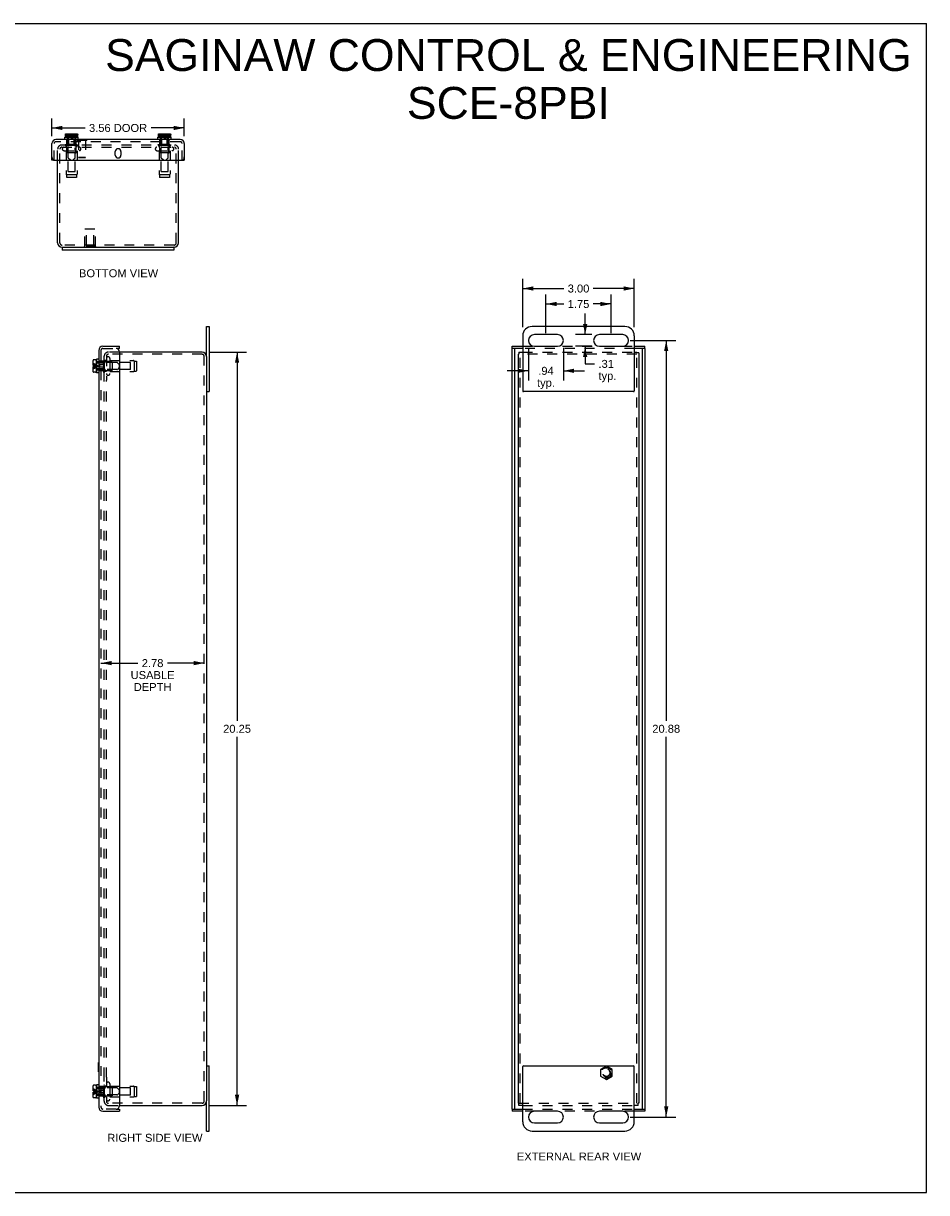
# Model space of a CAD drawing. Header units: inches. Extents: x 0 to 48.6, y 0 to 31.4.
# Tile 3 of 3: x 24.3 to 48.6, y 0 to 31.4. Entities that reach past the tile are written whole.
import ezdxf

# ---------------------------------------------------------------- set-up
doc = ezdxf.new("R2010")
doc.units = ezdxf.units.IN
doc.header["$LTSCALE"] = 2.671429
doc.header["$MEASUREMENT"] = 0
doc.linetypes.add('HIDDEN', pattern=[0.2, 0.1, -0.1])
doc.layers.get('0').update_dxf_attribs({"linetype": 'CONTINUOUS'})
for name, color, linetype in [('DEFAULT_2', 8, 'HIDDEN'), ('DIMENSIONS', 7, 'CONTINUOUS'), ('DOOR_ASSEMBLY', 7, 'CONTINUOUS')]:
    doc.layers.add(name, color=color, linetype=linetype)
doc.styles.get("Standard").update_dxf_attribs({"font": 'arial.ttf'})
doc.dimstyles.new('DIMSTYLE_2', dxfattribs={"dimtxt": 0.214286, "dimasz": 0.285714, "dimexe": 0.09, "dimexo": 0.07, "dimgap": 0.0375, "dimtad": 0, "dimtih": 1, "dimtoh": 1, "dimzin": 4, "dimdsep": 46, "dimtxsty": 'Standard', "dimblk": '_FILLED', "dimblk1": '_FILLED', "dimblk2": '_FILLED', "dimcen": 0.09, "dimazin": 1, "dimtfac": 1, "dimtdec": 3, "dimtofl": 0, "dimtmove": 0, "dimatfit": 3, "dimldrblk": '_FILLED', "dimfxl": 0, "dimtolj": 1, "dimtzin": 4, "dimarcsym": 0})

# ---------------------------------------------------------------- blocks, each defined once
blk = doc.blocks.new('_FILLED')
at = {"color": 0, "linetype": 'ByBlock'}
blk.add_solid([(0, 0), (-1, 0.2), (-1, -0.2)], dxfattribs=at)
blk = doc.blocks.new('*D3')
at = {"layer": 'DIMENSIONS', "color": 2, "linetype": 'Continuous'}
for p, q in [((25.051, 28.396), (25.051, 28.875)), ((25.051, 28.618), (25.944, 28.618)), ((28.613, 28.618), (27.72, 28.618)), ((28.613, 28.396), (28.613, 28.875))]:
    blk.add_line(p, q, dxfattribs=at)
at = {"layer": 'DIMENSIONS', "color": 2, "linetype": 'Continuous', "xscale": 0.2857142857, "yscale": 0.2857142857, "zscale": 0.2857142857, "rotation": 180}
blk.add_blockref('_FILLED', (25.051, 28.618), dxfattribs=at)
at = {"layer": 'DIMENSIONS', "color": 2, "linetype": 'Continuous', "xscale": 0.2857142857, "yscale": 0.2857142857, "zscale": 0.2857142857}
blk.add_blockref('_FILLED', (28.613, 28.618), dxfattribs=at)
at = {"layer": 'DIMENSIONS', "color": 2, "linetype": 'Continuous', "insert": (26.832, 28.725), "char_height": 0.2143, "width": 1.56213, "attachment_point": 2, "line_spacing_factor": 0.9}
blk.add_mtext('3.56 DOOR', dxfattribs=at)
blk = doc.blocks.new('*D4')
at = {"layer": 'DIMENSIONS', "color": 2, "linetype": 'Continuous'}
for p, q in [((37.712, 23.262), (37.712, 24.559)), ((40.712, 23.262), (40.712, 24.559)), ((37.712, 24.302), (38.813, 24.302)), ((40.712, 24.302), (39.61, 24.302))]:
    blk.add_line(p, q, dxfattribs=at)
at = {"layer": 'DIMENSIONS', "color": 2, "linetype": 'Continuous', "xscale": 0.2857142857, "yscale": 0.2857142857, "zscale": 0.2857142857, "rotation": 180}
blk.add_blockref('_FILLED', (37.712, 24.302), dxfattribs=at)
at = {"layer": 'DIMENSIONS', "color": 2, "linetype": 'Continuous', "xscale": 0.2857142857, "yscale": 0.2857142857, "zscale": 0.2857142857}
blk.add_blockref('_FILLED', (40.712, 24.302), dxfattribs=at)
at = {"layer": 'DIMENSIONS', "color": 2, "linetype": 'Continuous', "insert": (39.212, 24.409), "char_height": 0.2143, "width": 0.58232, "attachment_point": 2, "line_spacing_factor": 0.9}
blk.add_mtext('3.00', dxfattribs=at)
blk = doc.blocks.new('*D5')
at = {"layer": 'DIMENSIONS', "color": 2, "linetype": 'Continuous'}
for p, q in [((37.868, 22.706), (37.868, 21.833)), ((38.805, 22.706), (38.805, 21.833)), ((37.868, 22.09), (37.296, 22.09)), ((38.805, 22.09), (39.377, 22.09))]:
    blk.add_line(p, q, dxfattribs=at)
at = {"layer": 'DIMENSIONS', "color": 2, "linetype": 'Continuous', "xscale": 0.2857142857, "yscale": 0.2857142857, "zscale": 0.2857142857}
blk.add_blockref('_FILLED', (37.868, 22.09), dxfattribs=at)
at = {"layer": 'DIMENSIONS', "color": 2, "linetype": 'Continuous', "xscale": 0.2857142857, "yscale": 0.2857142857, "zscale": 0.2857142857, "rotation": 180}
blk.add_blockref('_FILLED', (38.805, 22.09), dxfattribs=at)
at = {"layer": 'DIMENSIONS', "color": 2, "linetype": 'Continuous', "insert": (38.337, 22.197), "char_height": 0.2143, "width": 0.48194, "attachment_point": 2, "line_spacing_factor": 0.9}
blk.add_mtext('.94\\Ptyp.', dxfattribs=at)
blk = doc.blocks.new('*D6')
at = {"layer": 'DIMENSIONS', "color": 2, "linetype": 'Continuous'}
for p, q in [((39.391, 23.062), (39.391, 23.633)), ((39.574, 23.062), (39.134, 23.062)), ((39.574, 22.75), (39.134, 22.75)), ((39.391, 22.75), (39.391, 22.276)), ((39.391, 22.276), (39.641, 22.276))]:
    blk.add_line(p, q, dxfattribs=at)
at = {"layer": 'DIMENSIONS', "color": 2, "linetype": 'Continuous', "xscale": 0.2857142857, "yscale": 0.2857142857, "zscale": 0.2857142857}
for p, rotation in [((39.391, 23.062), 270), ((39.391, 22.75), 90)]:
    blk.add_blockref('_FILLED', p, dxfattribs=dict(at, rotation=rotation))
at = {"layer": 'DIMENSIONS', "color": 2, "linetype": 'Continuous', "insert": (39.748, 22.383), "char_height": 0.2143, "width": 0.48194, "attachment_point": 1, "line_spacing_factor": 0.9}
blk.add_mtext('.31\\Ptyp.', dxfattribs=at)
blk = doc.blocks.new('*D7')
at = {"layer": 'DIMENSIONS', "color": 2, "linetype": 'Continuous'}
for p, q in [((29.289, 22.593), (30.288, 22.593)), ((30.031, 22.593), (30.031, 12.683)), ((30.031, 2.343), (30.031, 12.254)), ((29.289, 2.343), (30.288, 2.343))]:
    blk.add_line(p, q, dxfattribs=at)
at = {"layer": 'DIMENSIONS', "color": 2, "linetype": 'Continuous', "xscale": 0.2857142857, "yscale": 0.2857142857, "zscale": 0.2857142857}
for p, rotation in [((30.031, 22.593), 90), ((30.031, 2.343), 270)]:
    blk.add_blockref('_FILLED', p, dxfattribs=dict(at, rotation=rotation))
at = {"layer": 'DIMENSIONS', "color": 2, "linetype": 'Continuous', "insert": (30.031, 12.575), "char_height": 0.2143, "width": 0.74881, "attachment_point": 2, "line_spacing_factor": 0.9}
blk.add_mtext('20.25', dxfattribs=at)
blk = doc.blocks.new('*D8')
at = {"layer": 'DIMENSIONS', "color": 2, "linetype": 'Continuous'}
for p, q in [((26.371, 14.233), (27.361, 14.233)), ((29.149, 14.233), (28.158, 14.233))]:
    blk.add_line(p, q, dxfattribs=at)
at = {"layer": 'DIMENSIONS', "color": 2, "linetype": 'Continuous', "xscale": 0.2857142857, "yscale": 0.2857142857, "zscale": 0.2857142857, "rotation": 180}
blk.add_blockref('_FILLED', (26.371, 14.233), dxfattribs=at)
at = {"layer": 'DIMENSIONS', "color": 2, "linetype": 'Continuous', "xscale": 0.2857142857, "yscale": 0.2857142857, "zscale": 0.2857142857}
blk.add_blockref('_FILLED', (29.149, 14.233), dxfattribs=at)
at = {"layer": 'DIMENSIONS', "color": 2, "linetype": 'Continuous', "insert": (27.76, 14.34), "char_height": 0.2143, "width": 1.17897, "attachment_point": 2, "line_spacing_factor": 0.9}
blk.add_mtext('2.78\\PUSABLE\\PDEPTH', dxfattribs=at)
blk = doc.blocks.new('*D10')
at = {"layer": 'DIMENSIONS', "color": 2, "linetype": 'Continuous'}
for p, q in [((40.599, 22.906), (41.827, 22.906)), ((41.57, 22.906), (41.57, 12.683)), ((41.57, 2.031), (41.57, 12.254)), ((40.599, 2.031), (41.827, 2.031))]:
    blk.add_line(p, q, dxfattribs=at)
at = {"layer": 'DIMENSIONS', "color": 2, "linetype": 'Continuous', "xscale": 0.2857142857, "yscale": 0.2857142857, "zscale": 0.2857142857}
for p, rotation in [((41.57, 22.906), 90), ((41.57, 2.031), 270)]:
    blk.add_blockref('_FILLED', p, dxfattribs=dict(at, rotation=rotation))
at = {"layer": 'DIMENSIONS', "color": 2, "linetype": 'Continuous', "insert": (41.57, 12.575), "char_height": 0.2143, "width": 0.74881, "attachment_point": 2, "line_spacing_factor": 0.9}
blk.add_mtext('20.88', dxfattribs=at)
blk = doc.blocks.new('*D11')
at = {"layer": 'DIMENSIONS', "color": 2, "linetype": 'Continuous'}
for p, q in [((38.337, 23.106), (38.337, 24.143)), ((38.337, 23.886), (38.813, 23.886)), ((40.087, 23.886), (39.61, 23.886)), ((40.087, 23.106), (40.087, 24.143))]:
    blk.add_line(p, q, dxfattribs=at)
at = {"layer": 'DIMENSIONS', "color": 2, "linetype": 'Continuous', "xscale": 0.2857142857, "yscale": 0.2857142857, "zscale": 0.2857142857, "rotation": 180}
blk.add_blockref('_FILLED', (38.337, 23.886), dxfattribs=at)
at = {"layer": 'DIMENSIONS', "color": 2, "linetype": 'Continuous', "xscale": 0.2857142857, "yscale": 0.2857142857, "zscale": 0.2857142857}
blk.add_blockref('_FILLED', (40.087, 23.886), dxfattribs=at)
at = {"layer": 'DIMENSIONS', "color": 2, "linetype": 'Continuous', "insert": (39.212, 23.993), "char_height": 0.2143, "width": 0.58232, "attachment_point": 2, "line_spacing_factor": 0.9}
blk.add_mtext('1.75', dxfattribs=at)

msp = doc.modelspace()

# ---------------------------------------------------------------- linework, layer by layer
at = {"color": 7, "linetype": 'Continuous'}
for p, q in [((0, 31.4286), (48.5714, 31.4286)), ((48.5714, 0), (48.5714, 31.4286)), ((25.3321, 25.4096), (25.3321, 25.3346)), ((25.3321, 25.4096), (28.3321, 25.4096)), ((28.3321, 25.4096), (28.3321, 25.3346)), ((29.2086, 22.4733), (29.2086, 23.2808)), ((29.2086, 23.2808), (29.2836, 23.2808)), ((37.5866, 22.5333), (37.6086, 22.5333)), ((37.6086, 22.5933), (37.6086, 22.5333)), ((40.7766, 22.5933), (40.7766, 22.5713)), ((40.8366, 22.5713), (40.7766, 22.5713)), ((29.2086, 21.5308), (29.2836, 21.5308)), ((29.2086, 3.4058), (29.2836, 3.4058)), ((29.2086, 1.6558), (29.2086, 2.4633)), ((37.5866, 2.4033), (37.6086, 2.4033)), ((37.6086, 2.3433), (37.6086, 2.4033)), ((40.8366, 2.4033), (40.8146, 2.4033)), ((40.8146, 2.3433), (40.8146, 2.4033)), ((29.2086, 1.6558), (29.2836, 1.6558)), ((0, 0), (48.5714, 0))]:
    msp.add_line(p, q, dxfattribs=at)
at = {"color": 3, "linetype": 'Continuous'}
for p, q in [((25.2071, 25.5296), (25.2071, 27.7476)), ((28.4571, 25.5296), (28.4571, 27.7476)), ((25.3321, 25.4096), (25.3271, 25.4096)), ((28.3321, 25.3346), (25.3321, 25.3346)), ((28.3371, 25.4096), (28.3321, 25.4096)), ((29.2836, 23.2808), (29.2836, 21.5308)), ((40.4616, 23.2808), (37.9616, 23.2808)), ((37.7116, 23.0308), (37.7116, 21.5508)), ((38.6491, 23.062), (38.0241, 23.062)), ((40.3991, 23.062), (39.7741, 23.062)), ((40.7116, 23.0308), (40.7116, 21.5508)), ((38.0241, 22.7495), (38.6491, 22.7495)), ((39.7741, 22.7495), (40.3991, 22.7495)), ((29.0886, 22.5933), (26.8706, 22.5933)), ((29.2086, 22.4733), (29.2086, 2.4633)), ((37.5866, 22.5333), (37.5866, 2.4033)), ((37.6086, 22.5933), (37.7116, 22.5933)), ((40.7116, 22.5933), (40.7766, 22.5933)), ((40.8366, 22.5713), (40.8366, 2.4033)), ((40.6916, 21.5308), (37.7316, 21.5308)), ((29.2836, 1.6558), (29.2836, 3.4058)), ((37.7116, 1.9058), (37.7116, 3.3858)), ((37.7316, 3.4058), (40.6916, 3.4058)), ((40.7116, 1.9058), (40.7116, 3.3858)), ((26.8706, 2.3433), (29.0886, 2.3433)), ((37.7116, 2.3433), (37.6086, 2.3433)), ((40.8146, 2.3433), (40.7116, 2.3433)), ((38.6491, 2.187), (38.0241, 2.187)), ((40.3991, 2.187), (39.7741, 2.187)), ((37.9616, 1.6558), (40.4616, 1.6558)), ((38.0241, 1.8745), (38.6491, 1.8745)), ((39.7741, 1.8745), (40.3991, 1.8745))]:
    msp.add_line(p, q, dxfattribs=at)
for centre, radius, start, end in [((25.3271, 25.5296), 0.12, 180, 270), ((28.3371, 25.5296), 0.12, 270, 360), ((37.9616, 23.0308), 0.25, 90, 180), ((40.4616, 23.0308), 0.25, 0, 90), ((38.0241, 22.9058), 0.1562, 90, 270), ((38.6491, 22.9058), 0.1562, 270, 90), ((39.7741, 22.9058), 0.1562, 90, 270), ((40.3991, 22.9058), 0.1562, 270, 90), ((29.0886, 22.4733), 0.12, 0, 90), ((37.7316, 21.5508), 0.02, 180, 270), ((40.6916, 21.5508), 0.02, 270, 360), ((37.7316, 3.3858), 0.02, 90, 180), ((40.6916, 3.3858), 0.02, 0, 90), ((29.0886, 2.4633), 0.12, 270, 360), ((37.9616, 1.9058), 0.25, 180, 270), ((38.0241, 2.0308), 0.1562, 90, 270), ((38.6491, 2.0308), 0.1562, 270, 90), ((39.7741, 2.0308), 0.1562, 90, 270), ((40.3991, 2.0308), 0.1562, 270, 90), ((40.4616, 1.9058), 0.25, 270, 360)]:
    msp.add_arc(centre, radius, start, end, dxfattribs=at)
at = {"layer": 'DEFAULT_2', "color": 8, "linetype": 'HIDDEN'}
for p, q in [((25.2071, 27.7476), (25.2071, 28.0446)), ((25.2671, 25.5296), (25.2671, 28.0446)), ((25.3191, 28.1596), (28.3451, 28.1596)), ((25.3191, 28.0996), (28.3451, 28.0996)), ((25.3783, 28.0071), (25.7858, 28.0071)), ((25.4121, 28.1516), (25.4121, 28.1696)), ((25.4121, 28.1696), (25.7521, 28.1696)), ((25.4121, 28.1516), (25.7521, 28.1516)), ((25.4361, 28.0996), (25.4361, 28.1416)), ((25.4361, 28.0071), (25.4361, 27.374)), ((25.4571, 27.9596), (25.4571, 28.1696)), ((25.7071, 27.9596), (25.7071, 28.1696)), ((25.7281, 28.0996), (25.7281, 28.1416)), ((25.7281, 28.0071), (25.7281, 27.374)), ((25.7521, 28.1516), (25.7521, 28.1696)), ((27.8783, 28.0071), (28.2858, 28.0071)), ((27.9121, 28.1516), (27.9121, 28.1696)), ((27.9121, 28.1696), (28.2521, 28.1696)), ((27.9121, 28.1516), (28.2521, 28.1516)), ((27.9361, 28.0996), (27.9361, 28.1416)), ((27.9361, 28.0071), (27.9361, 27.374)), ((27.9571, 27.9596), (27.9571, 28.1696)), ((28.2071, 27.9596), (28.2071, 28.1696)), ((28.2281, 28.0996), (28.2281, 28.1416)), ((28.2281, 28.0071), (28.2281, 27.374)), ((28.2521, 28.1516), (28.2521, 28.1696)), ((28.3971, 25.5296), (28.3971, 28.0446)), ((28.4571, 27.7476), (28.4571, 28.0446)), ((25.6971, 27.9496), (25.4671, 27.9496)), ((25.4871, 27.4496), (25.4871, 27.9496)), ((25.6771, 27.4496), (25.6771, 27.9496)), ((28.1971, 27.9496), (27.9671, 27.9496)), ((27.9871, 27.4496), (27.9871, 27.9496)), ((28.1771, 27.4496), (28.1771, 27.9496)), ((25.4471, 27.3561), (25.4471, 27.2871)), ((25.7171, 27.3561), (25.4471, 27.3561)), ((25.4871, 27.4496), (25.6771, 27.4496)), ((25.7171, 27.3561), (25.7171, 27.2871)), ((28.2171, 27.3561), (27.9471, 27.3561)), ((27.9471, 27.3561), (27.9471, 27.2871)), ((27.9871, 27.4496), (28.1771, 27.4496)), ((28.2171, 27.3561), (28.2171, 27.2871)), ((25.7171, 27.2871), (25.4471, 27.2871)), ((28.2171, 27.2871), (27.9471, 27.2871)), ((25.9421, 25.9092), (26.2221, 25.9092)), ((25.9421, 25.4302), (25.9421, 25.9092)), ((25.9871, 25.8992), (25.9771, 25.9092)), ((26.1771, 25.8992), (25.9871, 25.8992)), ((25.9871, 25.4717), (25.9871, 25.8992)), ((26.1771, 25.8992), (26.1871, 25.9092)), ((26.1771, 25.4717), (26.1771, 25.8992)), ((26.2221, 25.4302), (26.2221, 25.9092)), ((28.3371, 25.4696), (25.3271, 25.4696)), ((25.9871, 25.4717), (26.1771, 25.4717)), ((26.2381, 25.4302), (25.9261, 25.4302)), ((25.9261, 25.4092), (25.9261, 25.4302)), ((26.2381, 25.4092), (25.9261, 25.4092)), ((26.0821, 25.4092), (26.0821, 25.4302)), ((26.2381, 25.4092), (26.2381, 25.4302)), ((26.4486, 22.0483), (26.4486, 22.3883)), ((26.4666, 22.3883), (26.4486, 22.3883)), ((26.6586, 22.3433), (26.4486, 22.3433)), ((26.4586, 21.8372), (26.4586, 22.4813)), ((26.4666, 22.0483), (26.4666, 22.3883)), ((26.5186, 22.3643), (26.4766, 22.3643)), ((26.5186, 22.4813), (26.5186, 21.8372)), ((26.8706, 22.5933), (26.5706, 22.5933)), ((26.5736, 22.5333), (26.5706, 22.5333)), ((29.0886, 22.5333), (26.5736, 22.5333)), ((26.6111, 22.422), (26.6111, 22.0145)), ((26.6111, 22.3643), (27.2442, 22.3643)), ((26.6686, 22.3333), (26.6686, 22.1033)), ((27.2621, 22.3533), (27.2621, 22.0833)), ((27.2621, 22.3533), (27.3311, 22.3533)), ((27.3311, 22.3533), (27.3311, 22.0833)), ((29.1486, 2.4633), (29.1486, 22.4733)), ((40.7766, 22.5333), (37.6086, 22.5333)), ((37.6466, 2.4033), (37.6466, 22.5333)), ((37.7116, 22.5933), (40.7116, 22.5933)), ((40.7766, 2.4033), (40.7766, 22.5713)), ((26.6586, 22.0933), (26.4486, 22.0933)), ((26.4666, 22.0483), (26.4486, 22.0483)), ((26.5186, 22.0723), (26.4766, 22.0723)), ((26.6111, 22.0723), (27.2442, 22.0723)), ((27.1686, 22.3133), (26.6686, 22.3133)), ((27.1686, 22.1233), (26.6686, 22.1233)), ((27.1686, 22.1233), (27.1686, 22.3133)), ((27.2621, 22.0833), (27.3311, 22.0833)), ((26.4586, 3.0995), (26.4586, 21.837)), ((26.5186, 3.0995), (26.5186, 21.837)), ((39.9616, 3.3984), (39.8056, 3.3083)), ((39.8056, 3.3083), (39.8056, 3.1282)), ((40.1176, 3.3083), (39.9616, 3.3984)), ((40.1176, 3.1282), (40.1176, 3.3083)), ((26.4666, 2.8883), (26.4486, 2.8883)), ((26.4486, 2.5483), (26.4486, 2.8883)), ((26.6586, 2.8433), (26.4486, 2.8433)), ((26.4586, 2.4553), (26.4586, 3.0994)), ((26.4666, 2.5483), (26.4666, 2.8883)), ((26.5186, 2.8643), (26.4766, 2.8643)), ((26.5186, 3.0994), (26.5186, 2.4553)), ((26.6111, 2.922), (26.6111, 2.5145)), ((26.6111, 2.8643), (27.2442, 2.8643)), ((26.6686, 2.8333), (26.6686, 2.6033)), ((27.2621, 2.8533), (27.3311, 2.8533)), ((27.2621, 2.8533), (27.2621, 2.5833)), ((27.3311, 2.8533), (27.3311, 2.5833)), ((39.8056, 3.1282), (39.9616, 3.0381)), ((39.9616, 3.0381), (40.1176, 3.1282)), ((26.6586, 2.5933), (26.4486, 2.5933)), ((26.4666, 2.5483), (26.4486, 2.5483)), ((26.5186, 2.5723), (26.4766, 2.5723)), ((26.6111, 2.5723), (27.2442, 2.5723)), ((27.1686, 2.8133), (26.6686, 2.8133)), ((27.1686, 2.6233), (26.6686, 2.6233)), ((27.1686, 2.6233), (27.1686, 2.8133)), ((27.2621, 2.5833), (27.3311, 2.5833)), ((26.5706, 2.4033), (26.5736, 2.4033)), ((26.5706, 2.3433), (26.8706, 2.3433)), ((29.0886, 2.4033), (26.5736, 2.4033)), ((37.6086, 2.4033), (40.8146, 2.4033)), ((37.7116, 2.3433), (40.7116, 2.3433))]:
    msp.add_line(p, q, dxfattribs=at)
for radius in [0.1421, 0.14, 0.105, 0.095]:
    msp.add_circle((39.9616, 3.2183), radius, dxfattribs=at)
for centre, radius, start, end in [((25.3191, 28.0476), 0.112, 90, 180), ((25.3191, 28.0476), 0.052, 90, 180), ((25.3783, 28.0534), 0.0462, 90, 270), ((25.4261, 28.1416), 0.01, 0, 90), ((25.7381, 28.1416), 0.01, 90, 180), ((25.7858, 28.0534), 0.0462, 270, 90), ((27.8783, 28.0534), 0.0462, 90, 270), ((27.9261, 28.1416), 0.01, 0, 90), ((28.2381, 28.1416), 0.01, 90, 180), ((28.2858, 28.0534), 0.0462, 270, 90), ((28.3451, 28.0476), 0.112, 0, 90), ((28.3451, 28.0476), 0.052, 0, 90), ((25.4671, 27.9596), 0.01, 180, 270), ((25.6971, 27.9596), 0.01, 270, 360), ((27.9671, 27.9596), 0.01, 180, 270), ((28.1971, 27.9596), 0.01, 270, 360), ((25.4561, 27.374), 0.02, 180, 243.25632), ((25.7081, 27.374), 0.02, 296.74368, 360), ((27.9561, 27.374), 0.02, 180, 243.25632), ((28.2081, 27.374), 0.02, 296.74368, 360), ((25.3271, 25.5296), 0.06, 180, 270), ((28.3371, 25.5296), 0.06, 270, 360), ((26.5706, 22.4813), 0.112, 90, 180), ((26.4766, 22.3743), 0.01, 180.00004, 270), ((26.5706, 22.4813), 0.052, 90, 180), ((26.5648, 22.422), 0.0462, 0, 180), ((26.6586, 22.3333), 0.01, 359.99997, 90), ((27.2442, 22.3443), 0.02, 26.74368, 90), ((29.0886, 22.4733), 0.06, 0, 90), ((26.4766, 22.0623), 0.01, 90, 179.99996), ((26.5648, 22.0145), 0.0462, 180, 360), ((26.6586, 22.1033), 0.01, 270, 0.00003), ((27.2442, 22.0923), 0.02, 270, 333.25632), ((26.4766, 2.8743), 0.01, 180.00004, 270), ((26.5648, 2.922), 0.0462, 0, 180), ((26.6586, 2.8333), 0.01, 359.99997, 90), ((27.2442, 2.8443), 0.02, 26.74368, 90), ((26.4766, 2.5623), 0.01, 90, 179.99996), ((26.5648, 2.5145), 0.0462, 180, 360), ((26.6586, 2.6033), 0.01, 270, 0.00003), ((27.2442, 2.5923), 0.02, 270, 333.25632), ((26.5706, 2.4553), 0.112, 180, 270), ((26.5706, 2.4553), 0.052, 180, 270), ((29.0886, 2.4633), 0.06, 270, 360)]:
    msp.add_arc(centre, radius, start, end, dxfattribs=at)
at = {"layer": 'DOOR_ASSEMBLY', "color": 3, "linetype": 'Continuous'}
for p, q in [((28.5013, 28.3076), (25.1628, 28.3076)), ((25.0508, 27.7476), (25.0508, 28.1956)), ((26.754, 27.8883), (26.754, 27.982)), ((26.9102, 27.982), (26.9102, 27.8883)), ((28.6133, 28.1956), (28.6133, 27.7476)), ((25.1408, 27.7476), (28.5233, 27.7476)), ((26.3106, 22.6375), (26.3106, 2.299)), ((26.4226, 22.7495), (26.8706, 22.7495)), ((37.4304, 22.7495), (37.7116, 22.7495)), ((37.4304, 2.247), (37.4304, 22.6895)), ((40.7116, 22.7495), (40.9929, 22.7495)), ((40.9929, 22.6895), (40.9929, 2.247)), ((26.8706, 22.5995), (26.8706, 2.337)), ((26.4226, 2.187), (26.8706, 2.187)), ((37.7116, 2.187), (37.4304, 2.187)), ((40.9929, 2.187), (40.7116, 2.187))]:
    msp.add_line(p, q, dxfattribs=at)
at = {"layer": 'DOOR_ASSEMBLY', "color": 7, "linetype": 'Continuous'}
for p, q in [((25.4011, 28.3076), (25.4011, 28.3701)), ((25.4011, 28.3701), (25.7631, 28.3701)), ((25.4151, 28.3901), (25.4151, 28.4251)), ((25.4151, 28.4251), (25.4159, 28.4251)), ((25.4159, 28.4431), (25.416, 28.4446)), ((25.4159, 28.4251), (25.4159, 28.4431)), ((25.4295, 28.4581), (25.431, 28.4581)), ((25.7341, 28.3751), (25.4301, 28.3751)), ((25.431, 28.4581), (25.7332, 28.4581)), ((25.5091, 28.3701), (25.5091, 28.3751)), ((25.6551, 28.3701), (25.6551, 28.3751)), ((25.7332, 28.4581), (25.7347, 28.4581)), ((25.7483, 28.4251), (25.7483, 28.4431)), ((25.7483, 28.4251), (25.7491, 28.4251)), ((25.7491, 28.3901), (25.7491, 28.4251)), ((25.7631, 28.3076), (25.7631, 28.3701)), ((25.7631, 28.3116), (25.9888, 28.3116)), ((25.9888, 28.3116), (25.9888, 28.3076)), ((27.9011, 28.3076), (27.9011, 28.3701)), ((27.9011, 28.3701), (28.2631, 28.3701)), ((27.9151, 28.3901), (27.9151, 28.4251)), ((27.9151, 28.4251), (27.9159, 28.4251)), ((27.9159, 28.4431), (27.916, 28.4446)), ((27.9159, 28.4251), (27.9159, 28.4431)), ((27.9295, 28.4581), (27.931, 28.4581)), ((28.2341, 28.3751), (27.9301, 28.3751)), ((27.931, 28.4581), (28.2332, 28.4581)), ((28.0091, 28.3701), (28.0091, 28.3751)), ((28.1551, 28.3701), (28.1551, 28.3751)), ((28.2332, 28.4581), (28.2347, 28.4581)), ((28.2483, 28.4251), (28.2483, 28.4431)), ((28.2483, 28.4251), (28.2491, 28.4251)), ((28.2491, 28.3901), (28.2491, 28.4251)), ((28.2631, 28.3076), (28.2631, 28.3701)), ((25.1108, 27.7476), (25.0508, 27.7476)), ((28.5533, 27.7476), (28.6133, 27.7476)), ((26.8706, 22.6895), (26.7806, 22.6895)), ((26.8706, 22.6895), (26.8706, 22.7495)), ((37.4304, 22.6895), (37.4304, 22.7495)), ((37.7116, 22.6895), (37.4304, 22.6895)), ((37.4904, 22.6895), (37.4904, 2.247)), ((40.9929, 22.6895), (40.7116, 22.6895)), ((40.9329, 2.247), (40.9329, 22.6895)), ((40.9929, 22.6895), (40.9929, 22.7495)), ((26.1601, 22.2348), (26.1601, 22.3703)), ((26.2281, 22.3853), (26.1751, 22.3853)), ((26.2431, 22.3703), (26.2431, 22.0663)), ((26.2481, 22.3993), (26.2481, 22.0373)), ((26.3106, 22.3993), (26.2481, 22.3993)), ((26.1931, 22.2348), (26.1601, 22.2348)), ((26.1601, 22.0663), (26.1601, 22.2018)), ((26.1601, 22.2018), (26.1931, 22.2018)), ((26.2281, 22.0513), (26.1751, 22.0513)), ((26.1931, 22.2018), (26.1931, 22.2348)), ((26.2481, 22.2913), (26.2431, 22.2913)), ((26.2481, 22.1453), (26.2431, 22.1453)), ((26.3106, 22.0373), (26.2481, 22.0373)), ((26.3066, 3.5), (26.3106, 3.5)), ((26.3066, 3.244), (26.3066, 3.5)), ((26.3066, 3.244), (26.3106, 3.244)), ((26.1601, 2.7348), (26.1601, 2.8703)), ((26.2281, 2.8853), (26.1751, 2.8853)), ((26.2431, 2.8703), (26.2431, 2.5663)), ((26.3106, 2.8993), (26.2481, 2.8993)), ((26.2481, 2.8993), (26.2481, 2.5373)), ((26.1931, 2.7348), (26.1601, 2.7348)), ((26.1601, 2.7018), (26.1931, 2.7018)), ((26.1601, 2.5663), (26.1601, 2.7018)), ((26.2281, 2.5513), (26.1751, 2.5513)), ((26.1931, 2.7018), (26.1931, 2.7348)), ((26.2481, 2.7913), (26.2431, 2.7913)), ((26.2481, 2.6453), (26.2431, 2.6453)), ((26.3106, 2.5373), (26.2481, 2.5373)), ((26.7806, 2.247), (26.8706, 2.247)), ((26.8706, 2.247), (26.8706, 2.187)), ((37.4304, 2.247), (37.7116, 2.247)), ((37.4304, 2.247), (37.4304, 2.187)), ((40.7116, 2.247), (40.9929, 2.247)), ((40.9929, 2.247), (40.9929, 2.187))]:
    msp.add_line(p, q, dxfattribs=at)
at = {"layer": 'DOOR_ASSEMBLY', "color": 8, "linetype": 'HIDDEN'}
for p, q in [((25.4159, 28.4251), (25.5495, 28.4251)), ((25.4185, 28.4515), (25.4184, 28.4515)), ((25.4193, 28.4527), (25.4193, 28.4527)), ((25.4203, 28.4538), (25.4203, 28.4537)), ((25.4214, 28.4547), (25.4214, 28.4547)), ((25.4226, 28.4556), (25.4226, 28.4556)), ((25.4295, 28.4581), (25.4281, 28.4579)), ((25.4521, 28.2901), (25.4521, 28.3076)), ((25.4521, 28.2901), (25.4763, 28.2901)), ((25.4556, 28.1826), (25.4556, 28.2901)), ((25.4721, 28.2901), (25.4721, 28.3701)), ((25.4763, 28.1601), (25.4763, 28.2901)), ((25.5091, 28.1624), (25.5091, 28.3701)), ((25.5365, 28.3896), (25.547, 28.3722)), ((25.6171, 28.4303), (25.6147, 28.4251)), ((25.6147, 28.4251), (25.7483, 28.4251)), ((25.6277, 28.3896), (25.6172, 28.3722)), ((25.6551, 28.1624), (25.6551, 28.3701)), ((25.6879, 28.1601), (25.6879, 28.2901)), ((25.6879, 28.2901), (25.7121, 28.2901)), ((25.6921, 28.2901), (25.6921, 28.3701)), ((25.7086, 28.1826), (25.7086, 28.2901)), ((25.7121, 28.2901), (25.7121, 28.3076)), ((25.7328, 28.3116), (25.7328, 28.2936)), ((25.7631, 28.3116), (25.7328, 28.3116)), ((25.7328, 28.2936), (25.9888, 28.2936)), ((25.7416, 28.4556), (25.7416, 28.4556)), ((25.7428, 28.4547), (25.7427, 28.4547)), ((25.7438, 28.4537), (25.7438, 28.4538)), ((25.7448, 28.4527), (25.7448, 28.4527)), ((25.7457, 28.4515), (25.7457, 28.4515)), ((25.7482, 28.4446), (25.748, 28.4461)), ((25.7668, 28.2936), (25.7668, 27.8216)), ((25.9548, 28.2936), (25.9548, 27.8216)), ((25.9888, 28.3076), (25.9888, 28.2936)), ((27.9159, 28.4251), (28.0495, 28.4251)), ((27.9185, 28.4515), (27.9184, 28.4515)), ((27.9193, 28.4527), (27.9193, 28.4527)), ((27.9203, 28.4538), (27.9203, 28.4537)), ((27.9214, 28.4547), (27.9214, 28.4547)), ((27.9226, 28.4556), (27.9226, 28.4556)), ((27.9295, 28.4581), (27.9281, 28.4579)), ((27.9521, 28.2901), (27.9521, 28.3076)), ((27.9521, 28.2901), (27.9763, 28.2901)), ((27.9556, 28.1826), (27.9556, 28.2901)), ((27.9721, 28.2901), (27.9721, 28.3701)), ((27.9763, 28.1601), (27.9763, 28.2901)), ((28.0091, 28.1624), (28.0091, 28.3701)), ((28.0365, 28.3896), (28.047, 28.3722)), ((28.1171, 28.4303), (28.1147, 28.4251)), ((28.1147, 28.4251), (28.2483, 28.4251)), ((28.1277, 28.3896), (28.1172, 28.3722)), ((28.1551, 28.1624), (28.1551, 28.3701)), ((28.1879, 28.1601), (28.1879, 28.2901)), ((28.1879, 28.2901), (28.2121, 28.2901)), ((28.1921, 28.2901), (28.1921, 28.3701)), ((28.2086, 28.1826), (28.2086, 28.2901)), ((28.2121, 28.2901), (28.2121, 28.3076)), ((28.2416, 28.4556), (28.2416, 28.4556)), ((28.2428, 28.4547), (28.2427, 28.4547)), ((28.2438, 28.4537), (28.2438, 28.4538)), ((28.2448, 28.4527), (28.2448, 28.4527)), ((28.2457, 28.4515), (28.2457, 28.4515)), ((28.2482, 28.4446), (28.248, 28.4461)), ((25.1108, 27.7476), (25.1108, 28.1956)), ((28.5013, 28.2476), (25.1628, 28.2476)), ((25.4423, 28.1826), (25.4502, 28.1749)), ((25.4423, 28.1826), (25.7219, 28.1826)), ((25.4502, 28.1749), (25.4579, 28.1674)), ((25.4579, 28.1674), (25.4654, 28.1601)), ((25.6988, 28.1601), (25.4654, 28.1601)), ((25.4881, 27.8154), (25.4881, 28.1289)), ((25.5047, 28.1517), (25.4925, 28.1395)), ((25.6595, 28.1517), (25.6717, 28.1395)), ((25.6761, 27.8154), (25.6761, 28.1289)), ((25.6988, 28.1601), (25.7025, 28.1637)), ((25.7101, 28.1711), (25.7025, 28.1637)), ((25.7101, 28.1711), (25.7219, 28.1826)), ((27.9423, 28.1826), (28.2219, 28.1826)), ((27.9423, 28.1826), (27.9502, 28.1749)), ((27.9502, 28.1749), (27.9579, 28.1674)), ((27.9579, 28.1674), (27.9654, 28.1601)), ((28.1988, 28.1601), (27.9654, 28.1601)), ((27.9881, 27.8154), (27.9881, 28.1289)), ((28.0047, 28.1517), (27.9925, 28.1395)), ((28.1595, 28.1517), (28.1717, 28.1395)), ((28.1761, 27.8154), (28.1761, 28.1289)), ((28.2101, 28.1711), (28.2219, 28.1826)), ((28.5533, 27.7476), (28.5533, 28.1956)), ((25.5491, 27.7481), (25.4925, 27.8047)), ((25.5491, 27.7481), (25.6151, 27.7481)), ((25.6151, 27.7481), (25.6717, 27.8047)), ((25.7768, 27.8116), (25.7668, 27.8216)), ((25.9548, 27.8216), (25.7668, 27.8216)), ((25.9448, 27.8116), (25.7768, 27.8116)), ((25.9448, 27.8116), (25.9548, 27.8216)), ((28.0491, 27.7481), (27.9925, 27.8047)), ((28.0491, 27.7481), (28.1151, 27.7481)), ((28.1151, 27.7481), (28.1717, 27.8047)), ((26.3706, 22.6375), (26.3706, 2.299)), ((26.4226, 22.6895), (26.7806, 22.6895)), ((37.7116, 22.7495), (40.7116, 22.7495)), ((40.7116, 22.6895), (37.7116, 22.6895)), ((26.4581, 22.3283), (26.2481, 22.3283)), ((26.4356, 22.3483), (26.3106, 22.3483)), ((26.4356, 22.2483), (26.4356, 22.3613)), ((26.4581, 22.3388), (26.4356, 22.3613)), ((26.4581, 22.3388), (26.4581, 22.2483)), ((26.2286, 22.2277), (26.246, 22.2255)), ((26.2286, 22.2089), (26.246, 22.211)), ((26.4558, 22.2913), (26.2481, 22.2913)), ((26.4558, 22.1453), (26.2481, 22.1453)), ((26.4581, 22.1083), (26.2481, 22.1083)), ((26.4356, 22.0883), (26.3106, 22.0883)), ((26.3281, 22.2483), (26.3281, 22.1883)), ((26.4581, 22.2483), (26.3281, 22.2483)), ((26.4581, 22.1883), (26.3281, 22.1883)), ((26.4356, 22.0753), (26.4356, 22.1883)), ((26.4581, 22.0978), (26.4356, 22.0753)), ((26.4581, 22.1883), (26.4581, 22.0978)), ((26.4664, 22.2957), (26.4787, 22.3079)), ((26.4664, 22.1409), (26.4787, 22.1287)), ((26.8028, 22.3123), (26.4893, 22.3123)), ((26.8028, 22.1243), (26.4893, 22.1243)), ((26.8701, 22.2513), (26.8134, 22.3079)), ((26.8701, 22.1853), (26.8134, 22.1287)), ((26.8701, 22.1853), (26.8701, 22.2513)), ((26.4356, 2.8483), (26.3106, 2.8483)), ((26.4581, 2.8388), (26.4356, 2.8613)), ((26.4356, 2.7483), (26.4356, 2.8613)), ((26.4581, 2.8388), (26.4581, 2.7483)), ((26.2286, 2.7277), (26.246, 2.7255)), ((26.2286, 2.7089), (26.246, 2.711)), ((26.4581, 2.8283), (26.2481, 2.8283)), ((26.4558, 2.7913), (26.2481, 2.7913)), ((26.4558, 2.6453), (26.2481, 2.6453)), ((26.4581, 2.6083), (26.2481, 2.6083)), ((26.4356, 2.5883), (26.3106, 2.5883)), ((26.4581, 2.7483), (26.3281, 2.7483)), ((26.3281, 2.7483), (26.3281, 2.6883)), ((26.4581, 2.6883), (26.3281, 2.6883)), ((26.4356, 2.5753), (26.4356, 2.6883)), ((26.4581, 2.5978), (26.4356, 2.5753)), ((26.4581, 2.6883), (26.4581, 2.5978)), ((26.4664, 2.7957), (26.4787, 2.8079)), ((26.4664, 2.6409), (26.4787, 2.6287)), ((26.8028, 2.8123), (26.4893, 2.8123)), ((26.8028, 2.6243), (26.4893, 2.6243)), ((26.8701, 2.7513), (26.8134, 2.8079)), ((26.8701, 2.6853), (26.8134, 2.6287)), ((26.8701, 2.6853), (26.8701, 2.7513)), ((26.7806, 2.247), (26.4226, 2.247)), ((37.7116, 2.247), (40.7116, 2.247)), ((40.7116, 2.187), (37.7116, 2.187))]:
    msp.add_line(p, q, dxfattribs=at)
at = {"layer": 'DOOR_ASSEMBLY', "color": 7, "linetype": 'Continuous'}
for points in [[(25.416, 28.4446), (25.4162, 28.4461), (25.4166, 28.4475), (25.4171, 28.4489), (25.4177, 28.4502), (25.4184, 28.4515), (25.4193, 28.4527), (25.4203, 28.4537), (25.4214, 28.4547), (25.4226, 28.4556), (25.4239, 28.4564), (25.4252, 28.457), (25.4266, 28.4575), (25.4281, 28.4579), (25.4295, 28.4581)], [(25.7347, 28.4581), (25.7361, 28.4579), (25.7376, 28.4575), (25.7389, 28.457), (25.7403, 28.4564), (25.7416, 28.4556), (25.7427, 28.4547), (25.7438, 28.4538), (25.7448, 28.4527), (25.7457, 28.4515), (25.7465, 28.4502), (25.7471, 28.4489), (25.7476, 28.4475), (25.748, 28.4461)], [(25.748, 28.4461), (25.7482, 28.4446), (25.7483, 28.4431)], [(27.916, 28.4446), (27.9162, 28.4461), (27.9166, 28.4475), (27.9171, 28.4489), (27.9177, 28.4502), (27.9184, 28.4515), (27.9193, 28.4527), (27.9203, 28.4537), (27.9214, 28.4547), (27.9226, 28.4556), (27.9239, 28.4564), (27.9252, 28.457), (27.9266, 28.4575), (27.9281, 28.4579), (27.9295, 28.4581)], [(28.2347, 28.4581), (28.2361, 28.4579), (28.2376, 28.4575), (28.2389, 28.457), (28.2403, 28.4564), (28.2416, 28.4556), (28.2427, 28.4547), (28.2438, 28.4538), (28.2448, 28.4527), (28.2457, 28.4515), (28.2465, 28.4502), (28.2471, 28.4489), (28.2476, 28.4475), (28.248, 28.4461)], [(28.248, 28.4461), (28.2482, 28.4446), (28.2483, 28.4431)]]:
    msp.add_lwpolyline(points, dxfattribs=at)
at = {"layer": 'DOOR_ASSEMBLY', "color": 8, "linetype": 'HIDDEN'}
for points in [[(25.5173, 28.4251), (25.5266, 28.4073), (25.5365, 28.3896)], [(25.5495, 28.4251), (25.5471, 28.4303), (25.5447, 28.4356), (25.5423, 28.441), (25.5399, 28.4466), (25.5375, 28.4523), (25.5351, 28.4581)], [(25.5441, 28.4251), (25.5495, 28.4073), (25.5553, 28.3896), (25.5615, 28.3722), (25.568, 28.3549), (25.5749, 28.3379), (25.5821, 28.3211)], [(25.547, 28.3722), (25.5581, 28.3549), (25.5698, 28.3379), (25.5821, 28.3211)], [(25.5544, 28.4581), (25.5581, 28.4344), (25.5622, 28.411), (25.5666, 28.388), (25.5714, 28.3653), (25.5766, 28.343), (25.5821, 28.3211)], [(25.5656, 28.4581), (25.5678, 28.4344), (25.5702, 28.411), (25.5729, 28.388)], [(25.5729, 28.388), (25.5757, 28.3653), (25.5788, 28.343), (25.5821, 28.3211)], [(25.6097, 28.4581), (25.606, 28.4344), (25.602, 28.411), (25.5975, 28.388), (25.5927, 28.3653), (25.5876, 28.343), (25.5821, 28.3211)], [(25.6201, 28.4251), (25.6147, 28.4073), (25.6089, 28.3896), (25.6027, 28.3722), (25.5962, 28.3549), (25.5893, 28.3379), (25.5821, 28.3211)], [(25.5913, 28.388), (25.5884, 28.3653), (25.5854, 28.343), (25.5821, 28.3211)], [(25.6172, 28.3722), (25.6061, 28.3549), (25.5944, 28.3379), (25.5821, 28.3211)], [(25.5986, 28.4581), (25.5964, 28.4344), (25.5939, 28.411), (25.5913, 28.388)], [(25.6171, 28.4303), (25.6195, 28.4356), (25.6219, 28.441), (25.6243, 28.4466), (25.6267, 28.4523), (25.6291, 28.4581)], [(25.6468, 28.4251), (25.6376, 28.4073), (25.6277, 28.3896)], [(28.0173, 28.4251), (28.0266, 28.4073), (28.0365, 28.3896)], [(28.0495, 28.4251), (28.0471, 28.4303), (28.0447, 28.4356), (28.0423, 28.441), (28.0399, 28.4466), (28.0375, 28.4523), (28.0351, 28.4581)], [(28.0441, 28.4251), (28.0495, 28.4073), (28.0553, 28.3896), (28.0615, 28.3722), (28.068, 28.3549), (28.0749, 28.3379), (28.0821, 28.3211)], [(28.047, 28.3722), (28.0581, 28.3549), (28.0698, 28.3379), (28.0821, 28.3211)], [(28.0544, 28.4581), (28.0581, 28.4344), (28.0622, 28.411), (28.0666, 28.388), (28.0714, 28.3653), (28.0766, 28.343), (28.0821, 28.3211)], [(28.0656, 28.4581), (28.0678, 28.4344), (28.0702, 28.411), (28.0729, 28.388)], [(28.0729, 28.388), (28.0757, 28.3653), (28.0788, 28.343), (28.0821, 28.3211)], [(28.1097, 28.4581), (28.106, 28.4344), (28.102, 28.411), (28.0975, 28.388), (28.0927, 28.3653), (28.0876, 28.343), (28.0821, 28.3211)], [(28.1201, 28.4251), (28.1147, 28.4073), (28.1089, 28.3896), (28.1027, 28.3722), (28.0962, 28.3549), (28.0893, 28.3379), (28.0821, 28.3211)], [(28.0913, 28.388), (28.0884, 28.3653), (28.0854, 28.343), (28.0821, 28.3211)], [(28.1172, 28.3722), (28.1061, 28.3549), (28.0944, 28.3379), (28.0821, 28.3211)], [(28.0986, 28.4581), (28.0964, 28.4344), (28.0939, 28.411), (28.0913, 28.388)], [(28.1171, 28.4303), (28.1195, 28.4356), (28.1219, 28.441), (28.1243, 28.4466), (28.1267, 28.4523), (28.1291, 28.4581)], [(28.1468, 28.4251), (28.1376, 28.4073), (28.1277, 28.3896)], [(28.1988, 28.1601), (28.2025, 28.1637), (28.2101, 28.1711)], [(26.1601, 22.2983), (26.1838, 22.2875), (26.2072, 22.2757), (26.2302, 22.2629)], [(26.1601, 22.2653), (26.1838, 22.259), (26.2072, 22.252), (26.2302, 22.2445), (26.2529, 22.2364), (26.2751, 22.2276), (26.2971, 22.2183)], [(26.1601, 22.2459), (26.1838, 22.2422), (26.2072, 22.2381), (26.2302, 22.2337), (26.2529, 22.2289), (26.2751, 22.2238), (26.2971, 22.2183)], [(26.1601, 22.1713), (26.1838, 22.1776), (26.2072, 22.1845), (26.2302, 22.192), (26.2529, 22.2002), (26.2751, 22.2089), (26.2971, 22.2183)], [(26.1601, 22.1906), (26.1838, 22.1943), (26.2072, 22.1984), (26.2302, 22.2028), (26.2529, 22.2076), (26.2751, 22.2128), (26.2971, 22.2183)], [(26.1601, 22.1383), (26.1838, 22.149), (26.2072, 22.1608), (26.2302, 22.1736)], [(26.1931, 22.2316), (26.2109, 22.2297), (26.2286, 22.2277)], [(26.1931, 22.2049), (26.2109, 22.2068), (26.2286, 22.2089)], [(26.2302, 22.2629), (26.2529, 22.2491), (26.2751, 22.2342), (26.2971, 22.2183)], [(26.2302, 22.1736), (26.2529, 22.1875), (26.2751, 22.2024), (26.2971, 22.2183)], [(26.246, 22.2255), (26.2633, 22.2232), (26.2803, 22.2208), (26.2971, 22.2183)], [(26.246, 22.211), (26.2633, 22.2133), (26.2803, 22.2157), (26.2971, 22.2183)], [(26.1601, 2.7983), (26.1838, 2.7875), (26.2072, 2.7757), (26.2302, 2.7629)], [(26.1601, 2.7653), (26.1838, 2.759), (26.2072, 2.752), (26.2302, 2.7445), (26.2529, 2.7364), (26.2751, 2.7276), (26.2971, 2.7183)], [(26.1601, 2.7459), (26.1838, 2.7422), (26.2072, 2.7381), (26.2302, 2.7337), (26.2529, 2.7289), (26.2751, 2.7238), (26.2971, 2.7183)], [(26.1601, 2.6906), (26.1838, 2.6943), (26.2072, 2.6984), (26.2302, 2.7028), (26.2529, 2.7076), (26.2751, 2.7128), (26.2971, 2.7183)], [(26.1601, 2.6713), (26.1838, 2.6776), (26.2072, 2.6845), (26.2302, 2.692), (26.2529, 2.7002), (26.2751, 2.7089), (26.2971, 2.7183)], [(26.1601, 2.6383), (26.1838, 2.649), (26.2072, 2.6608), (26.2302, 2.6736)], [(26.1931, 2.7316), (26.2109, 2.7297), (26.2286, 2.7277)], [(26.1931, 2.7049), (26.2109, 2.7068), (26.2286, 2.7089)], [(26.2302, 2.7629), (26.2529, 2.7491), (26.2751, 2.7342), (26.2971, 2.7183)], [(26.2302, 2.6736), (26.2529, 2.6875), (26.2751, 2.7024), (26.2971, 2.7183)], [(26.246, 2.7255), (26.2633, 2.7232), (26.2803, 2.7208), (26.2971, 2.7183)], [(26.246, 2.711), (26.2633, 2.7133), (26.2803, 2.7157), (26.2971, 2.7183)]]:
    msp.add_lwpolyline(points, dxfattribs=at)
at = {"layer": 'DOOR_ASSEMBLY', "color": 3, "linetype": 'Continuous'}
for centre, radius, start, end in [((25.1628, 28.1956), 0.112, 90, 180), ((28.5013, 28.1956), 0.112, 0, 90), ((26.8321, 27.982), 0.0781, 0, 180), ((25.1408, 27.8376), 0.09, 180, 270), ((26.8321, 27.8883), 0.0781, 180, 360), ((28.5233, 27.8376), 0.09, 270, 360), ((26.4226, 22.6375), 0.112, 90, 180), ((26.7806, 22.5995), 0.09, 0, 90), ((26.4226, 2.299), 0.112, 180, 270), ((26.7806, 2.337), 0.09, 270, 360)]:
    msp.add_arc(centre, radius, start, end, dxfattribs=at)
at = {"layer": 'DOOR_ASSEMBLY', "color": 7, "linetype": 'Continuous'}
for centre, start, end in [((25.4301, 28.3901), 180, 270), ((25.7341, 28.3901), 270, 360), ((27.9301, 28.3901), 180, 270), ((28.2341, 28.3901), 270, 360), ((26.1751, 22.3703), 90, 180), ((26.2281, 22.3703), 0, 90), ((26.1751, 22.0663), 180, 270), ((26.2281, 22.0663), 270, 360), ((26.1751, 2.8703), 90, 180), ((26.2281, 2.8703), 0, 90), ((26.1751, 2.5663), 180, 270), ((26.2281, 2.5663), 270, 360)]:
    msp.add_arc(centre, 0.015, start, end, dxfattribs=at)
at = {"layer": 'DOOR_ASSEMBLY', "color": 8, "linetype": 'HIDDEN'}
for centre, radius, start, end in [((25.1628, 28.1956), 0.052, 90, 180), ((25.5031, 28.1289), 0.015, 135.00005, 180), ((25.4941, 28.1624), 0.015, 315.00006, 360), ((25.6701, 28.1624), 0.015, 180, 224.99994), ((25.6611, 28.1289), 0.015, 0, 44.99995), ((28.0031, 28.1289), 0.015, 135.00005, 180), ((27.9941, 28.1624), 0.015, 315.00006, 360), ((28.1701, 28.1624), 0.015, 180, 224.99994), ((28.1611, 28.1289), 0.015, 0, 44.99995), ((28.5013, 28.1956), 0.052, 0, 90), ((25.5031, 27.8154), 0.015, 180, 225.00001), ((25.6611, 27.8154), 0.015, 314.99999, 360), ((28.0031, 27.8154), 0.015, 180, 225.00001), ((28.1611, 27.8154), 0.015, 314.99999, 360), ((26.4226, 22.6375), 0.052, 90, 180), ((26.4558, 22.3063), 0.015, 270, 314.99994), ((26.4558, 22.1303), 0.015, 45.00006, 90), ((26.4893, 22.2973), 0.015, 90, 134.99994), ((26.4893, 22.1393), 0.015, 225.00006, 270), ((26.8028, 22.2973), 0.015, 45, 90), ((26.8028, 22.1393), 0.015, 270, 315), ((26.4558, 2.8063), 0.015, 270, 314.99994), ((26.4558, 2.6303), 0.015, 45.00006, 90), ((26.4893, 2.7973), 0.015, 90, 134.99994), ((26.4893, 2.6393), 0.015, 225.00006, 270), ((26.8028, 2.7973), 0.015, 45, 90), ((26.8028, 2.6393), 0.015, 270, 315), ((26.4226, 2.299), 0.052, 180, 270)]:
    msp.add_arc(centre, radius, start, end, dxfattribs=at)

# ---------------------------------------------------------------- texts
at = {"layer": 'DIMENSIONS', "color": 2, "linetype": 'Continuous', "attachment_point": 2, "line_spacing_factor": 0.9}
for s, insert, char_height, width in [('SAGINAW CONTROL & ENGINEERING\\PSCE-8PBI', (37.3263, 31.006), 0.857143, 21.648433), ('BOTTOM VIEW', (26.8457, 24.8195), 0.214286, 2.123739), ('RIGHT SIDE VIEW', (27.8218, 1.5803), 0.214286, 2.555497), ('EXTERNAL REAR VIEW', (39.2256, 1.078), 0.214286, 3.336166)]:
    msp.add_mtext(s, dxfattribs=dict(at, insert=insert, char_height=char_height, width=width))

# ---------------------------------------------------------------- dimensions: what is measured, and where the dimension line sits
at = {"layer": 'DIMENSIONS', "color": 2, "linetype": 'Continuous'}
for base, p1, p2, text, picture, middle in [((28.6133, 28.6176), (25.0508, 28.9447), (28.6133, 28.9447), '<> DOOR', '*D3', (26.8321, 28.6176)), ((38.8054, 22.0901), (37.8679, 22.7758), (38.8054, 22.7758), '<>\\Ptyp.', '*D5', (38.3366, 21.9294))]:
    dim = msp.add_linear_dim(base=base, p1=p1, p2=p2, text=text, dimstyle='DIMSTYLE_2', dxfattribs=at)
    dim.commit()
    dim.dimension.update_dxf_attribs({"geometry": picture, "text_midpoint": middle, "dimtype": 160})
for base, p1, p2, angle, picture, middle in [((37.7116, 24.3022), (40.7116, 23.192), (37.7116, 23.192), 180, '*D4', (39.2113, 24.301)), ((38.3366, 23.886), (40.0866, 23.0358), (38.3366, 23.0358), 180, '*D11', (39.2217, 23.8848)), ((41.5700789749, 2.030773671), (40.5291030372, 22.905773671), (40.5291030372, 2.030773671), 270, '*D10', (41.5668350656, 12.4670786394)), ((30.031, 2.3433), (29.2186, 22.5933), (29.2186, 2.3433), 270, '*D7', (30.0289, 12.4671))]:
    dim = msp.add_linear_dim(base=base, p1=p1, p2=p2, angle=angle, dimstyle='DIMSTYLE_2', dxfattribs=at)
    dim.commit()
    dim.dimension.update_dxf_attribs({"geometry": picture, "text_midpoint": middle, "dimtype": 160})
for base, p1, p2, angle, text, picture, middle in [((39.3913, 22.7495), (39.0641, 23.062), (39.0641, 22.7495), 270, '<>\\Ptyp.', '*D6', (39.9894, 22.115)), ((26.3706, 14.2327), (29.1486, 22.5333), (26.3706, 22.6895), 180, '<>\\PUSABLE\\PDEPTH', '*D8', (27.7596, 13.9112))]:
    dim = msp.add_linear_dim(base=base, p1=p1, p2=p2, angle=angle, text=text, dimstyle='DIMSTYLE_2', dxfattribs=at)
    dim.commit()
    dim.dimension.update_dxf_attribs({"geometry": picture, "text_midpoint": middle, "dimtype": 160})

doc.saveas('drawing.dxf')
